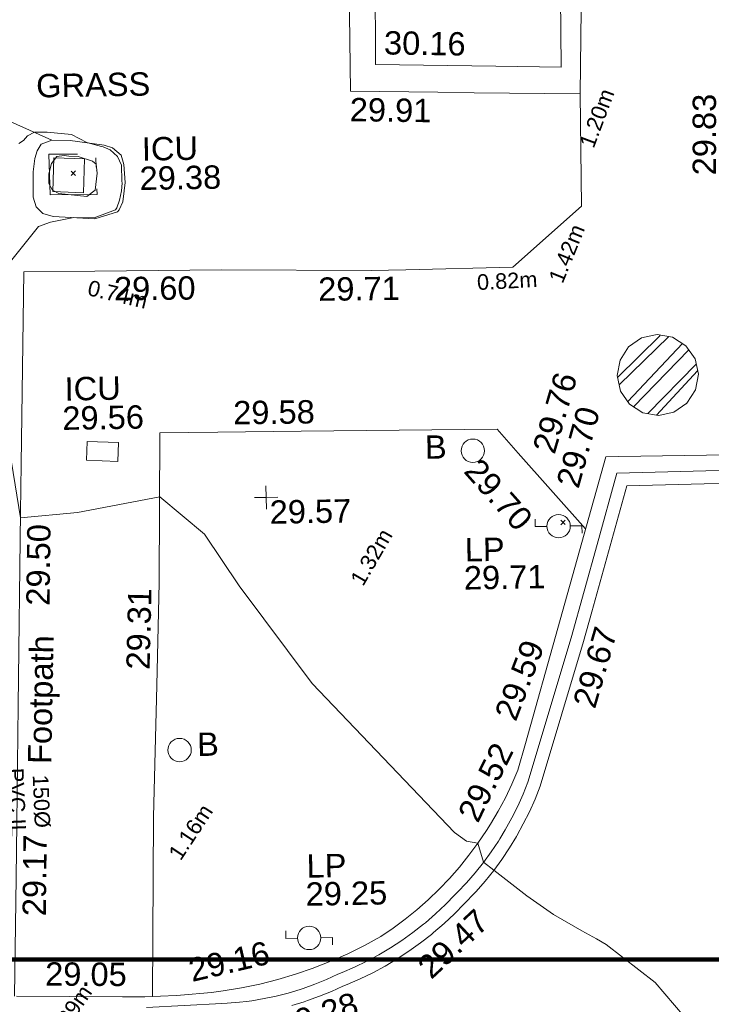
# Model space of a CAD drawing. Header units: millimetres. Extents: x -290717 to 520720, y -103372 to 287762.
# Tile 246 of 256: x 42947 to 54056, y 57264 to 73079. Entities that reach past the tile are written whole.
import ezdxf

# ---------------------------------------------------------------- set-up
doc = ezdxf.new("R2010")
doc.units = ezdxf.units.MM
for name, pattern in [('IMPORT-HIDDEN2 _3_', [4762.5, 3175, -1587.5]), ('IMPORT-UG_DRAINAGE_UNIDENTIFIED_QLB2 _2_', [2700, 1500, -300.0000000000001, 0, -250, 150, -300.0000000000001, 0, -200]), ('IMPORT-UG_ELEC_LV_QLB2 _2_', [2700, 1500, -300.0000000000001, 0, -250, 150, -300.0000000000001, 0, -200]), ('IMPORT-UG_ELEC_STREET LIGHTING_QLB2 _2_', [2700, 1500, -300.0000000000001, 0, -250, 150, -300.0000000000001, 0, -200]), ('IMPORT-UG_UNIDENTIFIED_QLA _2_', [2350, 1500, -300.0000000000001, 0, -50, 150, -300.0000000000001, 0, -50])]:
    doc.linetypes.add(name, pattern=pattern)
for name, color, linetype, lineweight, true_color in [('00_TOPO_FURN_BOLLARD', 7, 'Continuous', 9, 0x666666), ('00_TOPO_FURN_LAMP_POST', 7, 'Continuous', 9, 0x666666), ('00_UAV_FOOTPATH', 7, 'Continuous', 9, 0xa50000), ('00_UAV_FORM_LINES', 7, 'Continuous', 9, 0x666666), ('00_UAV_FURN_BOLLARD', 7, 'Continuous', 9, 0xff9f7f), ('00_UAV_FURN_LAMP_POST', 7, 'Continuous', 9, 0xa50000), ('00_UAV_LEVEL_SPOT', 7, 'Continuous', 9, 0x666666), ('00_UAV_ROAD_MARKING_YELLOW_CONTINUOUS', 40, 'Continuous', 9, 0xffbf00), ('00_UAV_SERV_IC', 5, 'Continuous', 9, 0x0000ff), ('00_UAV_WALL', 7, 'Continuous', 9, 0x7c00a5), ('01_DTM_CONTOUR_MNR', 7, 'Continuous', 9, 0xa5a552), ('12333-PUM-2D-U-0001-C01 - Rev2_REVIT IMPORT_dwg', 7, 'Continuous', 9, 0x767676), ('A_RHA_Line', 7, 'Continuous', 9, 0x00a600), ('PUM-CHAMBER EXTENTS', 6, 'IMPORT-HIDDEN2 _3_', 9, 0xff00ff), ('PUM-ELECTRIC-LV-QLB2', 1, 'IMPORT-UG_ELEC_LV_QLB2 _2_', 9, 0xff0000), ('PUM-UNIDENTIFIED UTILITIES-QLA', 7, 'IMPORT-UG_UNIDENTIFIED_QLA _2_', 9, 0x52a500), ('PUM-UNIDENTIFIED-QLB2', 150, 'IMPORT-UG_DRAINAGE_UNIDENTIFIED_QLB2 _2_', 9, 0x007fff)]:
    doc.layers.add(name, color=color, linetype=linetype, lineweight=lineweight, true_color=true_color)
for name, color, linetype, lineweight in [('00_UAV_ROAD_EDGE', 7, 'Continuous', 9), ('00_UAV_SURVEY_TEXT', 7, 'Continuous', 9), ('GEN-TEXT', 7, 'Continuous', 9)]:
    doc.layers.add(name, color=color, linetype=linetype, lineweight=lineweight)
doc.styles.add('Arial_1', font='arial.ttf', dxfattribs={"height": 250})
doc.styles.add('Swis721 Lt BT_2', font='swissl.ttf', dxfattribs={"height": 375})

# ---------------------------------------------------------------- blocks, each defined once
blk = doc.blocks.new('12333-PUM-2D-U-0001-C01 - Rev2_REVIT IMPORT_dwg_MSL_Bollard_2-2077239-Site Location Plan Existing')
at = {"layer": '00_TOPO_FURN_BOLLARD', "color": 254, "true_color": 0xcccccc}
blk.add_circle((0, 0), 62.50000000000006, dxfattribs=at)
blk = doc.blocks.new('12333-PUM-2D-U-0001-C01 - Rev2_REVIT IMPORT_dwg_MSL_Lamp_Post_SYM-2077240-Site Location Plan Existing')
at = {"layer": '00_TOPO_FURN_LAMP_POST', "color": 254, "true_color": 0xcccccc, "flags": 128}
for points in [[(-500.1060478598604, 0), (-1000.212095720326, 0), (-1000.212095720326, 316.7338303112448)], [(500.1060478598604, 0), (1000.21209571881, 0), (1000.21209571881, -316.7338303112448)]]:
    blk.add_lwpolyline(points, dxfattribs=at)
at = {"layer": '00_TOPO_FURN_LAMP_POST', "color": 254, "true_color": 0xcccccc}
blk.add_circle((0, 0), 500.1060478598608, dxfattribs=at)
blk = doc.blocks.new('12333-PUM-2D-U-0001-C01 - Rev2_REVIT IMPORT_dwg_UAV-2077255-Site Location Plan Existing')
at = {"layer": '00_UAV_LEVEL_SPOT', "color": 254, "true_color": 0xcccccc, "flags": 128}
for points in [[(500.0000000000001, 0), (0, 0), (0, 500.0000000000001)], [(0, -500.0000000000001), (0, 0), (-500.0000000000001, 0)]]:
    blk.add_lwpolyline(points, dxfattribs=at)
blk = doc.blocks.new('12333-PUM-2D-U-0001-C01 - Rev2_REVIT IMPORT_dwg_MGS62954_T2_Galway_ITM_3d_Rev1-2077680-Site Location Plan Existing')
at = {"layer": '00_UAV_FOOTPATH', "color": 254, "true_color": 0xcccccc, "flags": 128}
for points in [[(533955157.3925, 725626391.3519999), (533955145.3925002, 725624586.352), (533954027.3925, 725623627.352), (533952307.0318725, 725623616.769817), (533951751.3925, 725623613.3519999), (533949346.3925001, 725623664.352), (533947308.9592851, 725623679.75307), (533946171.3924999, 725623688.3520001), (533946075.3925001, 725620601.3520001), (533946052.0845869, 725619829.9995239), (533945958.3924999, 725616729.352), (533945903.8955619, 725614843.0767292), (533945878.3925, 725613960.352), (533945817.639144, 725612058.8128613)], [(533948033.4495555, 725612016.6666951), (533948101.3925001, 725614901.352), (533948188.7734917, 725617007.4579489), (533948257.3925, 725618661.352), (533948311.3925, 725621067.352), (533949241.9984074, 725621062.4281592), (533950579.3925, 725621055.3519999), (533953727.3925, 725621030.352), (533954061.4401688, 725620640.9892209), (533955120.8874899, 725619406.10752)]]:
    blk.add_lwpolyline(points, dxfattribs=at)
at = {"layer": '00_UAV_FORM_LINES', "color": 254, "true_color": 0xcccccc, "flags": 128}
blk.add_lwpolyline([(533946655.8385001, 725625799.2774999), (533945538.7525001, 725626321.6295), (533944732.5111017, 725626871.0141087)], dxfattribs=at)
for points in [[(533947324.8385001, 725624522.2775), (533946656.8385001, 725624572.2774999), (533946489.8385001, 725624621.2775), (533946388.8385001, 725624731.2774999), (533946341.8385, 725624884.2775), (533946346.8385, 725625294.2775002), (533946379.8385001, 725625506.2775), (533946417.8385, 725625632.2775), (533946485.8385, 725625735.2775), (533946655.8385001, 725625799.2774999), (533946950.8385001, 725625787.2774999), (533947494.8385001, 725625704.2775), (533947629.8385001, 725625655.2775), (533947766.8385001, 725625535.2774999), (533947809.8385, 725625387.2775), (533947822.8385001, 725625097.2775), (533947806.8385, 725624963.2775), (533947779.8385, 725624787.2775), (533947717.8385001, 725624660.2774999), (533947689.8385001, 725624627.2775)], [(533947204.8385, 725624882.2775), (533946756.8385001, 725624940.2775), (533946656.8385001, 725624991.2774999), (533946596.8385, 725625103.2774999), (533946598.8385, 725625257.2775002), (533946645.8385, 725625424.2774999), (533946733.8385, 725625534.2775), (533946848.8385, 725625547.2775), (533946923.8385001, 725625536.2775), (533947076.8385, 725625528.2774999), (533947305.8385001, 725625447.2774999), (533947364.8385001, 725625397.2775), (533947374.8385001, 725625256.2774999), (533947337.8385001, 725624980.2775)]]:
    blk.add_lwpolyline(points, close=True, dxfattribs=at)
at = {"layer": '00_UAV_ROAD_EDGE', "color": 254, "true_color": 0xcccccc, "flags": 128}
blk.add_lwpolyline([(533959191.3925, 725620550.352), (533955676.9449983, 725620557.8998069), (533955466.3925002, 725620558.3520001), (533954645.3925002, 725617820.3520001), (533954093.4897016, 725615972.8187734), (533953966.3925002, 725615547.352), (533953866.5701942, 725615326.2049311), (533953757.5747712, 725615109.4319701), (533953639.5974464, 725614897.4134105), (533953512.8451919, 725614690.5212046), (533953444.3925002, 725614586.3519999), (533953304.7855735, 725614387.9069825), (533953156.9910913, 725614195.4821666), (533953001.2683349, 725614009.4151304), (533952837.890495, 725613830.0322989), (533952667.1441919, 725613657.6483704), (533952489.3289727, 725613492.565765), (533952304.7567856, 725613335.0740936), (533952113.751433, 725613185.4496502), (533951916.6480031, 725613043.9549266), (533951719.3925, 725612914.352), (533951455.3316605, 725612776.0995612), (533951185.7130359, 725612649.0261135), (533950911.0096289, 725612533.3545872), (533950782.8092499, 725612485.5884279), (533950631.7033628, 725612429.2879089), (533950620.3925, 725612425.352), (533950336.8184756, 725612333.5498408), (533950049.6489182, 725612253.7030551), (533949759.3876209, 725612185.9517219), (533949466.5438008, 725612130.4146996), (533949171.6312054, 725612087.1894188), (533948985.3925, 725612066.3520001), (533948483.126266, 725612029.6815323), (533948415.3925, 725612026.3520001), (533947911.9512267, 725612013.5857418), (533947553.3925, 725612017.3520001), (533945847.7161303, 725612058.094431)], dxfattribs=at)
at = {"layer": '00_UAV_ROAD_MARKING_YELLOW_CONTINUOUS', "color": 254, "true_color": 0xcccccc, "flags": 128}
for points in [[(533947934.7796367, 725611843.394353), (533949144.7796368, 725611883.3943529), (533949230.3390784, 725611886.4111435), (533949429.5322968, 725611899.411162), (533949540.192119, 725611911.3037448), (533949628.0064046, 725611920.7411234), (533949825.4132108, 725611950.3636079), (533950021.4063968, 725611988.2266475), (533950215.6421239, 725612034.2638173), (533950407.7796367, 725612088.3943529), (533950458.688374, 725612104.2062793), (533950647.6838078, 725612168.453184), (533950833.8230792, 725612240.5580409), (533951016.7796369, 725612320.3943529), (533951087.6784645, 725612347.4915354), (533951288.6789919, 725612430.893061), (533951486.0107141, 725612522.638458), (533951679.3274446, 725612622.5667735), (533951868.2900397, 725612730.5026994), (533952052.5669953, 725612846.2568794), (533952231.8350266, 725612969.626241), (533952405.7796367, 725613100.394353), (533952437.2583981, 725613125.3051908), (533952604.5036592, 725613264.5389838), (533952765.7717118, 725613410.6541498), (533952920.7796367, 725613563.394353), (533952964.0070574, 725613605.2345165), (533953111.5299832, 725613755.9222383), (533953252.6133595, 725613912.6554002), (533953387.0096781, 725614075.1590391), (533953514.4831621, 725614243.1480687), (533953634.8101798, 725614416.3277787), (533953656.6259339, 725614450.7145655), (533953747.7796368, 725614594.394353), (533953856.4155112, 725614782.907698), (533953953.8398088, 725614969.9325875), (533954043.3468593, 725615160.8731308), (533954124.7796367, 725615355.394353), (533954858.7796367, 725617656.3943529), (533955302.3044853, 725619153.0064061), (533955638.7796367, 725620288.394353), (533958912.7796367, 725620321.3943529)], [(533958694.8422414, 725620107.8032848), (533955794.1567062, 725620082.4644752), (533955198.0664921, 725618071.0421122), (533955057.1036053, 725617595.3827301), (533954319.6855391, 725615283.6675111), (533954233.0597612, 725615076.7415938), (533954139.8632373, 725614877.9304963), (533954038.4231175, 725614683.1964556), (533953929.9668423, 725614494.7050416), (533953924.1819788, 725614485.1357106), (533953807.6832321, 725614301.5061407), (533953682.3963442, 725614121.187977), (533953549.668413, 725613946.274453), (533953409.732289, 725613777.0724266), (533953262.8334671, 725613613.8787361), (533953203.5594205, 725613553.333089), (533953110.3163838, 725613458.089718), (533953065.7484902, 725613414.9521), (533952908.3052329, 725613259.8121928), (533952740.5955488, 725613107.8606565), (533952568.032133, 725612964.1994326), (533952532.5169721, 725612936.0943745), (533952353.0411775, 725612801.1680278), (533952166.6125301, 725612672.8708457), (533951974.9748837, 725612552.4930236), (533951778.4644362, 725612440.245745), (533951577.4259335, 725612336.3259294), (533951372.2120658, 725612240.9158883), (533951164.490217, 725612154.725472), (533951095.3506207, 725612128.3006592), (533950912.8229074, 725612048.6514807), (533950718.578127, 725611973.4067891), (533950522.8610998, 725611906.8749532), (533950466.6938694, 725611889.4297727), (533950267.7230153, 725611833.374093)]]:
    blk.add_lwpolyline(points, dxfattribs=at)
at = {"layer": '00_UAV_SERV_IC', "color": 254, "true_color": 0xcccccc, "flags": 128}
for points in [[(533946656.8385001, 725624970.2775), (533946685.8385001, 725625514.2775), (533947179.1057166, 725625487.9820051), (533947150.1057167, 725624943.9820051)], [(533947139.8385001, 725620949.2774999), (533947642.8385, 725620922.2774999), (533947626.6087931, 725620619.9240701), (533947123.6087932, 725620646.9240701)]]:
    blk.add_lwpolyline(points, close=True, dxfattribs=at)
at = {"layer": '00_UAV_WALL', "color": 254, "true_color": 0xcccccc, "flags": 128}
for points in [[(533941685.1343995, 725632731.7906555), (533940581.7525001, 725632759.6295002), (533940565.7525001, 725630026.6295002), (533941727.9928364, 725630003.7709247), (533943514.7525002, 725629968.6295), (533946727.2353492, 725629922.1667919), (533947825.8385001, 725629906.2774999), (533951725.5800107, 725629802.373363), (533951916.8385001, 725629797.2775), (533951879.8385001, 725626921.2775), (533953811.1579552, 725626859.0187131), (533954857.8385001, 725626825.2775), (533954874.3539948, 725629107.8565042)], [(533955234.1157197, 725629100.9342772), (533955157.3925, 725626391.3519999), (533953451.3925, 725626440.352), (533952871.9474986, 725626458.1945771), (533951470.3925, 725626501.352), (533951479.3925, 725629371.352), (533950754.6833218, 725629391.843497), (533947907.3925, 725629472.352), (533945756.0287358, 725629502.0044568), (533945150.3925001, 725629510.352), (533944093.3925, 725629502.352), (533942870.3925, 725629533.352), (533942153.5847083, 725629544.4809848)]]:
    blk.add_lwpolyline(points, dxfattribs=at)
at = {"layer": '01_DTM_CONTOUR_MNR', "color": 254, "true_color": 0xcccccc, "flags": 128}
for points in [[(533956719.0219809, 725611362.9945699), (533956114.0993569, 725612100.7750336), (533955336.0150359, 725612723.4965208), (533955183.1609157, 725612818.3236566), (533954948.2491391, 725612953.128588), (533954497.3181945, 725613222.2364634), (533954075.9053627, 725613528.303628), (533953550.0000001, 725613950.0000002), (533953390.0000001, 725614080.0000001), (533953300.0000001, 725614390), (533953121.1780965, 725614424.422511), (533952928.2032908, 725614565.4798042), (533950684.1299608, 725617000.7245871), (533949539.5233848, 725618586.3583664), (533949001.7591309, 725619427.337032), (533948290.0000001, 725620040.0000001), (533946965.1694993, 725619812.2803541), (533946050.0000001, 725619740.0000001), (533945919.7926531, 725620635.2999239)], [(533945958.8461538, 725623859.6153847), (533946418.3595331, 725624411.7948933), (533946611.0993692, 725624482.1784588), (533946990, 725624550), (533947313.4747584, 725624539.5757252), (533947658.1424149, 725624661.8575852), (533947684.329327, 725624690.0384617), (533947726.8059703, 725624812.9701493), (533947759.6580939, 725624962.142209), (533947774.0645162, 725625088.5161291), (533947772.5000001, 725625116.8888891), (533947768.2164865, 725625377.654871), (533947706.7217676, 725625518.3927987), (533947592.205253, 725625623.6050584), (533947478.357143, 725625673.1318684), (533947451.0730338, 725625683.8595506), (533947220, 725625750), (533946973.734507, 725625880.9822766), (533946583.3958211, 725625927.801571), (533946380.0000001, 725625930.0000001), (533946270.1639974, 725625874.2156647), (533946204.1198502, 725625799.269663), (533946125.9895414, 725625754.9386567)]]:
    blk.add_lwpolyline(points, dxfattribs=at)
for name, p, xscale, yscale, zscale in [('12333-PUM-2D-U-0001-C01 - Rev2_REVIT IMPORT_dwg_MSL_Bollard_2-2077239-Site Location Plan Existing', (533953331.8385, 725620691.2775), 3, 3, 3), ('12333-PUM-2D-U-0001-C01 - Rev2_REVIT IMPORT_dwg_UAV-2077255-Site Location Plan Existing', (533950000.0000001, 725620000.0000001), 0.375, 0.375, 0.375), ('12333-PUM-2D-U-0001-C01 - Rev2_REVIT IMPORT_dwg_MSL_Lamp_Post_SYM-2077240-Site Location Plan Existing', (533954688.8385001, 725619455.2775), 0.375, 0.375, 0.375), ('12333-PUM-2D-U-0001-C01 - Rev2_REVIT IMPORT_dwg_MSL_Bollard_2-2077239-Site Location Plan Existing', (533948538.3925, 725615966.352), 3, 3, 3), ('12333-PUM-2D-U-0001-C01 - Rev2_REVIT IMPORT_dwg_MSL_Lamp_Post_SYM-2077240-Site Location Plan Existing', (533950567.3925, 725612912.3519999), 0.375, 0.375, 0.375)]:
    blk.add_blockref(name, p, dxfattribs=dict(xscale=xscale, yscale=yscale, zscale=zscale))
at = {"layer": '00_UAV_FOOTPATH', "color": 251, "true_color": 0x666666, "char_height": 375, "attachment_point": 1, "line_spacing_factor": 1.005061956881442, "style": 'Swis721 Lt BT_2'}
for s, insert, width, rotation in [('29.60', (533947615.2177169, 725623581.6694932), 1495.902363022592, 359.56690629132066), ('29.71', (533950894.7441895, 725623516.3449621), 1495.902363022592, 359.6563103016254), ('29.58', (533949494.6151339, 725621556.3281026), 1495.902363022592, 359.696850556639), ('29.70', (533953449.5119141, 725620600.0007827), 1495.902363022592, 310.62742400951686), ('29.50', (533946115.7093819, 725618330.1940212), 1495.902363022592, 88.26922339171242), ('29.31', (533947704.3329947, 725617277.7721542), 1495.902363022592, 87.62419726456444), ('Footpath', (533946097.8724065, 725615789.0968882), 2436.183848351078, 87.93855650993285), ('29.17', (533945969.0071663, 725613344.351641), 1495.902363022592, 88.32488665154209)]:
    blk.add_mtext(s, dxfattribs=dict(at, insert=insert, width=width, rotation=rotation))
at = {"layer": '00_UAV_FURN_BOLLARD', "color": 251, "true_color": 0x666666, "char_height": 375, "width": 398.9072968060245, "attachment_point": 1, "line_spacing_factor": 1.005061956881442, "style": 'Swis721 Lt BT_2'}
for insert in [(533952563.3541214, 725620948.9318811), (533948821.1508198, 725616240.5493499)]:
    blk.add_mtext('B', dxfattribs=dict(at, insert=insert))
at = {"layer": '00_UAV_FURN_LAMP_POST', "color": 251, "true_color": 0x666666, "char_height": 375, "attachment_point": 1, "line_spacing_factor": 1.005061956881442, "style": 'Swis721 Lt BT_2'}
for s, insert, width in [('LP', (533953174.8527249, 725619288.9621385), 707.5855621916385), ('29.71', (533953152.3092135, 725618838.4000404), 1495.902363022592), ('LP', (533950544.85677, 725614255.5335758), 707.5855621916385), ('29.25', (533950522.3132585, 725613804.9714774), 1495.902363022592)]:
    blk.add_mtext(s, dxfattribs=dict(at, insert=insert, width=width))
at = {"layer": '00_UAV_LEVEL_SPOT', "insert": (533950051.8765643, 725619949.1441547), "char_height": 375, "width": 1495.902363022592, "attachment_point": 1, "line_spacing_factor": 1.005061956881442, "style": 'Swis721 Lt BT_2'}
blk.add_mtext('29.57', dxfattribs=at)
at = {"layer": '00_UAV_ROAD_EDGE', "color": 251, "true_color": 0x666666, "char_height": 375, "width": 1495.902363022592, "attachment_point": 1, "line_spacing_factor": 1.005061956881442, "style": 'Swis721 Lt BT_2'}
for s, insert, rotation in [('29.76', (533954286.2769169, 725620709.3580582), 72.62167799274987), ('29.59', (533953598.1338338, 725616455.8748357), 68.19468403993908), ('29.05', (533946321.2249622, 725612596.3751283), 358.63167153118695), ('29.28', (533950003.4125121, 725611665.9780271), 16.54542139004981)]:
    blk.add_mtext(s, dxfattribs=dict(at, insert=insert, rotation=rotation))
at = {"layer": '00_UAV_ROAD_MARKING_YELLOW_CONTINUOUS', "color": 251, "true_color": 0x666666, "char_height": 375, "width": 1495.902363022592, "attachment_point": 1, "line_spacing_factor": 1.005061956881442, "style": 'Swis721 Lt BT_2'}
for s, insert, rotation in [('29.70', (533954658.4764023, 725620145.5420381), 73.49267391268), ('29.67', (533954862.5917743, 725616608.8573518), 72.89590620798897), ('29.52', (533952974.9483487, 725614869.853473), 62.53864017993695), ('29.47', (533952265.5447283, 725612479.3581119), 42.126044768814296), ('29.16', (533948594.5994628, 725612603.9155852), 12.25320677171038)]:
    blk.add_mtext(s, dxfattribs=dict(at, insert=insert, rotation=rotation))
at = {"layer": '00_UAV_SERV_IC', "color": 251, "true_color": 0x666666, "char_height": 375, "attachment_point": 1, "line_spacing_factor": 1.005061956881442, "style": 'Swis721 Lt BT_2'}
for s, insert, width in [('ICU', (533948100.6877892, 725625816.756336), 1021.012723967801), ('29.38', (533948055.8596386, 725625346.3773351), 1495.902363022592), ('ICU', (533946793.1199784, 725621985.4675812), 1021.012723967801), ('29.56', (533946748.2918279, 725621515.0885804), 1495.902363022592)]:
    blk.add_mtext(s, dxfattribs=dict(at, insert=insert, width=width))
at = {"layer": '00_UAV_SURVEY_TEXT', "color": 251, "true_color": 0x666666, "insert": (533946420.8000001, 725626861.629608), "char_height": 375, "width": 2018.280965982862, "attachment_point": 1, "line_spacing_factor": 1.005061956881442, "style": 'Swis721 Lt BT_2'}
blk.add_mtext('GRASS', dxfattribs=at)
at = {"layer": '00_UAV_WALL', "color": 251, "true_color": 0x666666, "char_height": 375, "width": 1495.902363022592, "attachment_point": 1, "line_spacing_factor": 1.005061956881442, "style": 'Swis721 Lt BT_2'}
for s, insert, rotation in [('30.16', (533952026.4078814, 725627455.5640731), 358.15362971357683), ('29.91', (533951457.6048468, 725626392.7995222), 358.2362753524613), ('29.83', (533956940.3844593, 725625052.2059207), 89.01107086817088)]:
    blk.add_mtext(s, dxfattribs=dict(at, insert=insert, rotation=rotation))
blk = doc.blocks.new('12333-PUM-2D-U-0001-C01 - Rev2_REVIT IMPORT_dwg-1620468-Site Location Plan Existing')
at = {"layer": 'PUM-CHAMBER EXTENTS', "true_color": 0xffaaff}
h = blk.add_hatch(dxfattribs=at)
h.set_pattern_fill('FP_3', color=211, style=0, pattern_type=2)
h.set_pattern_definition([(45, (-533641079.65, -725615854.3560001), (-265.1650429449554, 265.1650429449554), []), (45, (-533640902.873, -725615854.3560001), (-265.1650429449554, 265.1650429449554), [])])
h.paths.add_polyline_path([(315244.3501529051, 5350.042410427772), (315493.898559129, 5399.680674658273), (315705.4554825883, 5541.038491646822), (315846.8132995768, 5752.595415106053), (315896.4515638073, 6002.143821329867), (315846.8132995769, 6251.692227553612), (315705.4554825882, 6463.249151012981), (315493.898559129, 6604.60696800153), (315217.3007644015, 6648.864774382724), (314994.8017466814, 6604.60696800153), (314783.2448232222, 6463.249151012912), (314641.8870062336, 6251.692227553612), (314592.2487420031, 6002.143821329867), (314641.8870062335, 5752.595415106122), (314783.2448232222, 5541.038491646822), (314994.8017466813, 5399.680674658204), (315212.096798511, 5356.45800150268)])
at = {"layer": 'GEN-TEXT', "color": 253, "true_color": 0xaaaaaa}
for p, q in [((305879.9948138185, 9370.288482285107), (305950.7054919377, 9440.999160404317)), ((305950.7054919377, 9370.288482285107), (305879.9948138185, 9440.999160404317)), ((313645.2335277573, 3624.004906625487), (313715.9442058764, 3694.715584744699)), ((313715.9442058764, 3624.004906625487), (313645.2335277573, 3694.715584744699))]:
    blk.add_line(p, q, dxfattribs=at)
at = {"layer": 'PUM-CHAMBER EXTENTS', "color": 211, "linetype": 'Continuous', "true_color": 0xffaaff, "flags": 128}
blk.add_lwpolyline([(315896.4515638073, 6002.14382132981), (315846.8132995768, 6251.692227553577), (315705.4554825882, 6463.249151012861), (315493.8985591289, 6604.606968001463), (315244.3501529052, 6654.245232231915), (315217.3007644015, 6648.864774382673), (314994.8017466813, 6604.606968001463), (314783.2448232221, 6463.249151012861), (314641.8870062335, 6251.692227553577), (314592.2487420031, 6002.14382132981), (314641.8870062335, 5752.595415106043), (314783.2448232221, 5541.038491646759), (314994.8017466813, 5399.680674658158), (315244.3501529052, 5350.042410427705), (315271.3995412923, 5355.422868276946), (315493.8985591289, 5399.680674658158), (315705.4554825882, 5541.038491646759), (315846.8132995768, 5752.595415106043)], close=True, dxfattribs=at)
at = {"layer": 'PUM-UNIDENTIFIED UTILITIES-QLA', "color": 9, "true_color": 0xc5e1aa, "flags": 128}
blk.add_lwpolyline([(305524.350152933, 9717.64382137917), (305536.350152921, 9063.643821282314), (306288.3501528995, 9054.643821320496), (306276.350153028, 9708.643821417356)], close=True, dxfattribs=at)
blk.add_blockref('12333-PUM-2D-U-0001-C01 - Rev2_REVIT IMPORT_dwg_MGS62954_T2_Galway_ITM_3d_Rev1-2077680-Site Location Plan Existing', (-533641079.6498471, -725615854.3561786))
at = {"layer": 'PUM-ELECTRIC-LV-QLB2', "char_height": 250, "attachment_point": 2, "line_spacing_factor": 0.9417779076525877, "style": 'Arial_1'}
for s, insert, width, rotation in [('1.20m', (314222.224863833, 10188.87695253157), 1160.025439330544, 68.50756900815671), ('1.42m', (313700.8333315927, 8026.876133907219), 1160.025439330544, 66.88932603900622), ('0.74m', (306624.1177076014, 7569.342256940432), 1160.025439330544, 345.64086187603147), ('0.82m', (312847.351738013, 7682.059909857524), 1160.025439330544, 1.944535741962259), ('1.32m', (310486.8198704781, 3222.06629632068), 1160.025439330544, 58.908368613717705), ('1.16m', (307510.5475712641, -1136.54376509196), 1160.025439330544, 55.676971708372), ('DP1.29m', (305373.4703503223, -4199.770996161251), 1738.507782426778, 54.58496780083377)]:
    blk.add_mtext(s, dxfattribs=dict(at, insert=insert, width=width, rotation=rotation))
at = {"layer": 'PUM-UNIDENTIFIED-QLB2', "insert": (305352.709450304, -669.6809191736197), "char_height": 250, "width": 1392.642677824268, "attachment_point": 2, "rotation": 271.36799741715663, "line_spacing_factor": 0.9417779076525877, "style": 'Arial_1'}
blk.add_mtext('150Ø\\PPVC IL\\P28.06m', dxfattribs=at)

msp = doc.modelspace()

# ---------------------------------------------------------------- linework, layer by layer
at = {"layer": 'A_RHA_Line', "color": 1, "lineweight": 140, "true_color": 0xff0000}
msp.add_line((-15424.57894491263, 57984.08758351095), (58270.55521156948, 57984.08758351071), dxfattribs=at)

# ---------------------------------------------------------------- block references
at = {"layer": '12333-PUM-2D-U-0001-C01 - Rev2_REVIT IMPORT_dwg', "color": 254, "linetype": 'IMPORT-UG_ELEC_STREET LIGHTING_QLB2 _2_', "true_color": 0xffd4d4, "rotation": 0.9999999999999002}
msp.add_blockref('12333-PUM-2D-U-0001-C01 - Rev2_REVIT IMPORT_dwg-1620468-Site Location Plan Existing', (-261895.0770586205, 55869.5817132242), dxfattribs=at)

doc.saveas('drawing.dxf')
